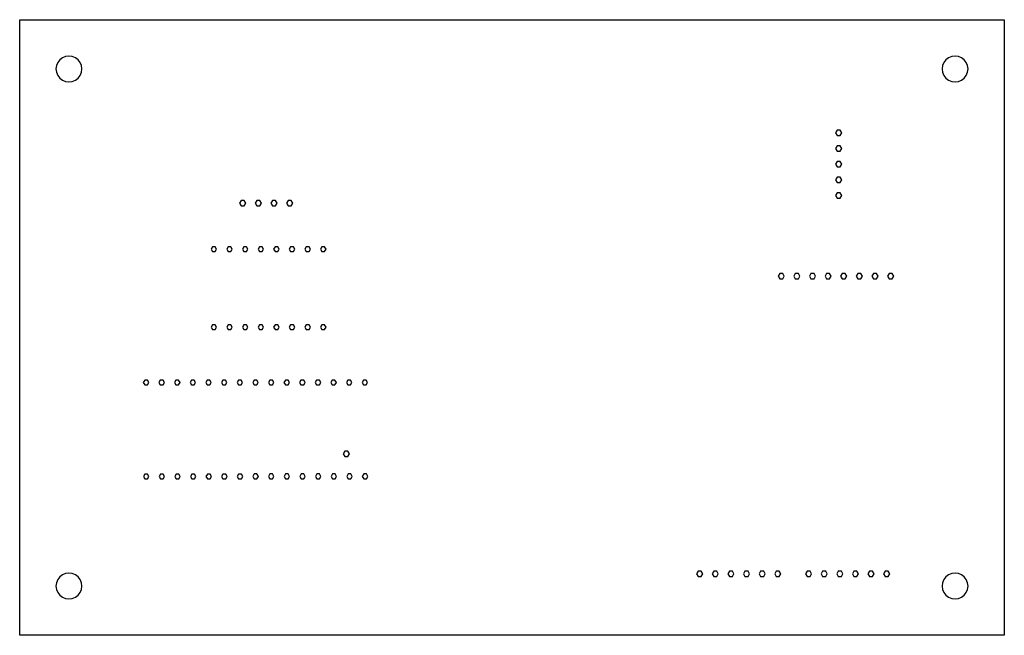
# Model space of a CAD drawing. Extents: x -1 to 244, y -174 to 85.
# Tile 1 of 2: x 73 to 244, y -174 to -68. Entities that reach past the tile are written whole.
import ezdxf

# ---------------------------------------------------------------- set-up
doc = ezdxf.new("R2010")
doc.units = 0

msp = doc.modelspace()

# ---------------------------------------------------------------- linework, layer by layer
for p, q in [((73.0667, -174.313), (73.0667, -67.6466)), ((73.0667, -67.6466), (243.733, -67.6466)), ((243.733, -67.6466), (243.733, -174.313)), ((79.660003, -75.0599), (79.437439, -75.595444)), ((80.012516, -74.599381), (79.660003, -75.0599)), ((80.4799, -74.240003), (80.012516, -74.599381)), ((81.024823, -74.014926), (80.4799, -74.240003)), ((81.5999, -73.9399), (81.024823, -74.014926)), ((82.174977, -74.014926), (81.5999, -73.9399)), ((82.7199, -74.240003), (82.174977, -74.014926)), ((83.187284, -74.599381), (82.7199, -74.240003)), ((83.539797, -75.0599), (83.187284, -74.599381)), ((83.762361, -75.595444), (83.539797, -75.0599)), ((233.260103, -75.0599), (233.037539, -75.595444)), ((233.612616, -74.599381), (233.260103, -75.0599)), ((234.08, -74.240003), (233.612616, -74.599381)), ((234.624923, -74.014926), (234.08, -74.240003)), ((235.2, -73.9399), (234.624923, -74.014926)), ((235.775077, -74.014926), (235.2, -73.9399)), ((236.32, -74.240003), (235.775077, -74.014926)), ((236.787384, -74.599381), (236.32, -74.240003)), ((237.139897, -75.0599), (236.787384, -74.599381)), ((237.362461, -75.595444), (237.139897, -75.0599)), ((79.437439, -75.595444), (79.3599, -76.1799)), ((79.3599, -76.1799), (79.437439, -76.764356)), ((79.437439, -76.764356), (79.660003, -77.2999)), ((83.539797, -77.2999), (83.762361, -76.764356)), ((83.8399, -76.1799), (83.762361, -75.595444)), ((83.762361, -76.764356), (83.8399, -76.1799)), ((83.8399, -76.1799), (83.8399, -76.1799)), ((233.037539, -75.595444), (232.96, -76.1799)), ((232.96, -76.1799), (233.037539, -76.764356)), ((233.037539, -76.764356), (233.260103, -77.2999)), ((237.139897, -77.2999), (237.362461, -76.764356)), ((237.44, -76.1799), (237.362461, -75.595444)), ((237.362461, -76.764356), (237.44, -76.1799)), ((237.44, -76.1799), (237.44, -76.1799)), ((79.660003, -77.2999), (80.012516, -77.760419)), ((80.012516, -77.760419), (80.4799, -78.119797)), ((80.4799, -78.119797), (81.024823, -78.344874)), ((81.024823, -78.344874), (81.5999, -78.4199)), ((81.5999, -78.4199), (82.174977, -78.344874)), ((82.174977, -78.344874), (82.7199, -78.119797)), ((82.7199, -78.119797), (83.187284, -77.760419)), ((83.187284, -77.760419), (83.539797, -77.2999)), ((233.260103, -77.2999), (233.612616, -77.760419)), ((233.612616, -77.760419), (234.08, -78.119797)), ((234.08, -78.119797), (234.624923, -78.344875)), ((234.624923, -78.344875), (235.2, -78.4199)), ((235.2, -78.4199), (235.775077, -78.344875)), ((235.775077, -78.344875), (236.32, -78.119797)), ((236.32, -78.119797), (236.787384, -77.760419)), ((236.787384, -77.760419), (237.139897, -77.2999)), ((214.745999, -86.80722), (214.479332, -87.2691)), ((215.279332, -86.80722), (214.745999, -86.80722)), ((215.546, -87.2691), (215.279332, -86.80722)), ((214.479332, -87.2691), (214.746, -87.73098)), ((214.746, -87.73098), (215.279333, -87.73098)), ((215.279333, -87.73098), (215.545999, -87.2691)), ((215.545999, -87.2691), (215.546, -87.2691)), ((214.745999, -89.51652), (214.479332, -89.9784)), ((214.479332, -89.9784), (214.746, -90.44028)), ((215.279332, -89.51652), (214.745999, -89.51652)), ((214.746, -90.44028), (215.279333, -90.44028)), ((215.546, -89.9784), (215.279332, -89.51652)), ((215.279333, -90.44028), (215.545999, -89.9784)), ((215.545999, -89.9784), (215.546, -89.9784)), ((214.745999, -92.22582), (214.479332, -92.6877)), ((214.479332, -92.6877), (214.746, -93.14958)), ((215.279332, -92.22582), (214.745999, -92.22582)), ((214.746, -93.14958), (215.279333, -93.14958)), ((215.546, -92.6877), (215.279332, -92.22582)), ((215.279333, -93.14958), (215.545999, -92.6877)), ((215.545999, -92.6877), (215.546, -92.6877)), ((214.745999, -94.93522), (214.479332, -95.3971)), ((214.479332, -95.3971), (214.746, -95.85898)), ((215.279332, -94.93522), (214.745999, -94.93522)), ((215.546, -95.3971), (215.279332, -94.93522)), ((215.279333, -95.85898), (215.545999, -95.3971)), ((215.545999, -95.3971), (215.546, -95.3971)), ((214.746, -95.85898), (215.279333, -95.85898)), ((111.454999, -98.95032), (111.188332, -99.4122)), ((111.988332, -98.95032), (111.454999, -98.95032)), ((112.255, -99.4122), (111.988332, -98.95032)), ((114.163487, -98.94883), (113.89734, -99.4122)), ((114.697853, -98.94883), (114.163487, -98.94883)), ((114.964, -99.4122), (114.697853, -98.94883)), ((116.873999, -98.95032), (116.607332, -99.4122)), ((117.407332, -98.95032), (116.873999, -98.95032)), ((117.674, -99.4122), (117.407332, -98.95032)), ((119.582998, -98.95032), (119.316332, -99.4122)), ((120.116331, -98.95032), (119.582998, -98.95032)), ((120.383, -99.4122), (120.116331, -98.95032)), ((214.745999, -97.64452), (214.479332, -98.1064)), ((214.479332, -98.1064), (214.746, -98.56828)), ((215.279332, -97.64452), (214.745999, -97.64452)), ((214.746, -98.56828), (215.279333, -98.56828)), ((215.546, -98.1064), (215.279332, -97.64452)), ((215.279333, -98.56828), (215.545999, -98.1064)), ((215.545999, -98.1064), (215.546, -98.1064)), ((111.188332, -99.4122), (111.454999, -99.87408)), ((111.454999, -99.87408), (111.988332, -99.87408)), ((111.988332, -99.87408), (112.254999, -99.4122)), ((112.254999, -99.4122), (112.255, -99.4122)), ((113.89734, -99.4122), (114.163487, -99.87557)), ((114.163487, -99.87557), (114.697853, -99.87557)), ((114.697853, -99.87557), (114.964, -99.4122)), ((114.964, -99.4122), (114.964, -99.4122)), ((116.607332, -99.4122), (116.874, -99.87408)), ((116.874, -99.87408), (117.407333, -99.87408)), ((117.407333, -99.87408), (117.673999, -99.4122)), ((117.673999, -99.4122), (117.674, -99.4122)), ((119.316332, -99.4122), (119.582999, -99.87408)), ((119.582999, -99.87408), (120.116332, -99.87408)), ((120.116332, -99.87408), (120.382999, -99.4122)), ((120.382999, -99.4122), (120.383, -99.4122)), ((106.483799, -106.978388), (106.246731, -107.389)), ((106.246731, -107.389), (106.483799, -107.799612)), ((106.957932, -106.978388), (106.483799, -106.978388)), ((107.195, -107.389), (106.957932, -106.978388)), ((106.957933, -107.799612), (107.195, -107.389)), ((107.195, -107.389), (107.195, -107.389)), ((109.1928, -106.978389), (108.955734, -107.389)), ((108.955734, -107.389), (109.1928, -107.799611)), ((109.666933, -106.978389), (109.1928, -106.978389)), ((109.904, -107.389), (109.666933, -106.978389)), ((109.666933, -107.799611), (109.904, -107.389)), ((109.904, -107.389), (109.904, -107.389)), ((111.9028, -106.978389), (111.665734, -107.389)), ((111.665734, -107.389), (111.9028, -107.799611)), ((112.376933, -106.978389), (111.9028, -106.978389)), ((112.614, -107.389), (112.376933, -106.978389)), ((112.376933, -107.799611), (112.614, -107.389)), ((112.614, -107.389), (112.614, -107.389)), ((114.6118, -106.978389), (114.374734, -107.389)), ((114.374734, -107.389), (114.6118, -107.799611)), ((115.085933, -106.978389), (114.6118, -106.978389)), ((115.323, -107.389), (115.085933, -106.978389)), ((115.085933, -107.799611), (115.323, -107.389)), ((115.323, -107.389), (115.323, -107.389)), ((117.3208, -106.978389), (117.083734, -107.389)), ((117.083734, -107.389), (117.3208, -107.799611)), ((117.794933, -106.978389), (117.3208, -106.978389)), ((118.032, -107.389), (117.794933, -106.978389)), ((117.794933, -107.799611), (118.032, -107.389)), ((118.032, -107.389), (118.032, -107.389)), ((120.0308, -106.978389), (119.793734, -107.389)), ((119.793734, -107.389), (120.0308, -107.799611)), ((120.504933, -106.978389), (120.0308, -106.978389)), ((120.742, -107.389), (120.504933, -106.978389)), ((120.504933, -107.799611), (120.742, -107.389)), ((120.742, -107.389), (120.742, -107.389)), ((122.7398, -106.978389), (122.502734, -107.389)), ((122.502734, -107.389), (122.7398, -107.799611)), ((123.213933, -106.978389), (122.7398, -106.978389)), ((123.451, -107.389), (123.213933, -106.978389)), ((123.213933, -107.799611), (123.451, -107.389)), ((123.451, -107.389), (123.451, -107.389)), ((125.4488, -106.978389), (125.211734, -107.389)), ((125.211734, -107.389), (125.4488, -107.799611)), ((125.922933, -106.978389), (125.4488, -106.978389)), ((126.16, -107.389), (125.922933, -106.978389)), ((125.922933, -107.799611), (126.16, -107.389)), ((126.16, -107.389), (126.16, -107.389)), ((106.483799, -107.799612), (106.957933, -107.799612)), ((109.1928, -107.799611), (109.666933, -107.799611)), ((111.9028, -107.799611), (112.376933, -107.799611)), ((114.6118, -107.799611), (115.085933, -107.799611)), ((117.3208, -107.799611), (117.794933, -107.799611)), ((120.0308, -107.799611), (120.504933, -107.799611)), ((122.7398, -107.799611), (123.213933, -107.799611)), ((125.4488, -107.799611), (125.922933, -107.799611)), ((204.796999, -111.64312), (204.530332, -112.105)), ((204.530332, -112.105), (204.797, -112.56688)), ((205.330332, -111.64312), (204.796999, -111.64312)), ((204.797, -112.56688), (205.330333, -112.56688)), ((205.597, -112.105), (205.330332, -111.64312)), ((205.330333, -112.56688), (205.596999, -112.105)), ((205.596999, -112.105), (205.597, -112.105)), ((207.506487, -111.64163), (207.24034, -112.105)), ((207.24034, -112.105), (207.506487, -112.56837)), ((208.040853, -111.64163), (207.506487, -111.64163)), ((207.506487, -112.56837), (208.040853, -112.56837)), ((208.307, -112.105), (208.040853, -111.64163)), ((208.040853, -112.56837), (208.307, -112.105)), ((208.307, -112.105), (208.307, -112.105)), ((210.215998, -111.64312), (209.949332, -112.105)), ((209.949332, -112.105), (210.216, -112.56688)), ((210.749332, -111.64312), (210.215998, -111.64312)), ((210.216, -112.56688), (210.749333, -112.56688)), ((211.016, -112.105), (210.749332, -111.64312)), ((210.749333, -112.56688), (211.015999, -112.105)), ((211.015999, -112.105), (211.016, -112.105)), ((212.924999, -111.64312), (212.658332, -112.105)), ((212.658332, -112.105), (212.925, -112.56688)), ((213.458332, -111.64312), (212.924999, -111.64312)), ((212.925, -112.56688), (213.458333, -112.56688)), ((213.725, -112.105), (213.458332, -111.64312)), ((213.458333, -112.56688), (213.724999, -112.105)), ((213.724999, -112.105), (213.725, -112.105)), ((215.634487, -111.64163), (215.36834, -112.105)), ((215.36834, -112.105), (215.634487, -112.56837)), ((216.168853, -111.64163), (215.634487, -111.64163)), ((215.634487, -112.56837), (216.168853, -112.56837)), ((216.435, -112.105), (216.168853, -111.64163)), ((216.168853, -112.56837), (216.435, -112.105)), ((216.435, -112.105), (216.435, -112.105)), ((218.343999, -111.64312), (218.077332, -112.105)), ((218.077332, -112.105), (218.344, -112.56688)), ((218.877332, -111.64312), (218.343999, -111.64312)), ((218.344, -112.56688), (218.877333, -112.56688)), ((219.144, -112.105), (218.877332, -111.64312)), ((218.877333, -112.56688), (219.143999, -112.105)), ((219.143999, -112.105), (219.144, -112.105)), ((221.052999, -111.64312), (220.786332, -112.105)), ((220.786332, -112.105), (221.053, -112.56688)), ((221.586332, -111.64312), (221.052999, -111.64312)), ((221.053, -112.56688), (221.586333, -112.56688)), ((221.853, -112.105), (221.586332, -111.64312)), ((221.586333, -112.56688), (221.852999, -112.105)), ((221.852999, -112.105), (221.853, -112.105)), ((223.762487, -111.64163), (223.49634, -112.105)), ((223.49634, -112.105), (223.762487, -112.56837)), ((224.296853, -111.64163), (223.762487, -111.64163)), ((223.762487, -112.56837), (224.296853, -112.56837)), ((224.563, -112.105), (224.296853, -111.64163)), ((224.296853, -112.56837), (224.563, -112.105)), ((224.563, -112.105), (224.563, -112.105)), ((94.7293, -130.113389), (94.492234, -130.524)), ((94.492234, -130.524), (94.7293, -130.934611)), ((95.203433, -130.113389), (94.7293, -130.113389)), ((94.7293, -130.934611), (95.203433, -130.934611)), ((95.4405, -130.524), (95.203433, -130.113389)), ((95.203433, -130.934611), (95.4405, -130.524)), ((95.4405, -130.524), (95.4405, -130.524)), ((97.4386, -130.113389), (97.201534, -130.524)), ((97.201534, -130.524), (97.4386, -130.934611)), ((97.912733, -130.113389), (97.4386, -130.113389)), ((97.4386, -130.934611), (97.912733, -130.934611)), ((98.1498, -130.524), (97.912733, -130.113389)), ((97.912733, -130.934611), (98.1498, -130.524)), ((98.1498, -130.524), (98.1498, -130.524)), ((100.1478, -130.113389), (99.910734, -130.524)), ((99.910734, -130.524), (100.1478, -130.934611)), ((100.621933, -130.113389), (100.1478, -130.113389)), ((100.1478, -130.934611), (100.621933, -130.934611)), ((100.859, -130.524), (100.621933, -130.113389)), ((100.621933, -130.934611), (100.859, -130.524)), ((100.859, -130.524), (100.859, -130.524)), ((102.8568, -130.113389), (102.619734, -130.524)), ((102.619734, -130.524), (102.8568, -130.934611)), ((103.330933, -130.113389), (102.8568, -130.113389)), ((102.8568, -130.934611), (103.330933, -130.934611)), ((103.568, -130.524), (103.330933, -130.113389)), ((103.330933, -130.934611), (103.568, -130.524)), ((103.568, -130.524), (103.568, -130.524)), ((105.5668, -130.113389), (105.329734, -130.524)), ((105.329734, -130.524), (105.5668, -130.934611)), ((106.040933, -130.113389), (105.5668, -130.113389)), ((105.5668, -130.934611), (106.040933, -130.934611)), ((106.278, -130.524), (106.040933, -130.113389)), ((106.040933, -130.934611), (106.278, -130.524)), ((106.278, -130.524), (106.278, -130.524)), ((108.2758, -130.113389), (108.038734, -130.524)), ((108.038734, -130.524), (108.2758, -130.934611)), ((108.749933, -130.113389), (108.2758, -130.113389)), ((108.2758, -130.934611), (108.749933, -130.934611)), ((108.987, -130.524), (108.749933, -130.113389)), ((108.749933, -130.934611), (108.987, -130.524)), ((108.987, -130.524), (108.987, -130.524)), ((110.9848, -130.113389), (110.747734, -130.524)), ((110.747734, -130.524), (110.9848, -130.934611)), ((111.458934, -130.113389), (110.9848, -130.113389)), ((110.9848, -130.934611), (111.458934, -130.934611)), ((111.696, -130.524), (111.458934, -130.113389)), ((111.458934, -130.934611), (111.696, -130.524)), ((111.696, -130.524), (111.696, -130.524)), ((113.694799, -130.103388), (113.457732, -130.514)), ((113.457732, -130.514), (113.694799, -130.924612)), ((114.168933, -130.103388), (113.694799, -130.103388)), ((113.694799, -130.924612), (114.168933, -130.924612)), ((114.406, -130.514), (114.168933, -130.103388)), ((114.168933, -130.924612), (114.406, -130.514)), ((114.406, -130.514), (114.406, -130.514)), ((116.4038, -130.103389), (116.166734, -130.514)), ((116.166734, -130.514), (116.4038, -130.924611)), ((116.877933, -130.103389), (116.4038, -130.103389)), ((116.4038, -130.924611), (116.877933, -130.924611)), ((117.115, -130.514), (116.877933, -130.103389)), ((116.877933, -130.924611), (117.115, -130.514)), ((117.115, -130.514), (117.115, -130.514)), ((119.1128, -130.103389), (118.875734, -130.514)), ((118.875734, -130.514), (119.1128, -130.924611)), ((119.586933, -130.103389), (119.1128, -130.103389)), ((119.1128, -130.924611), (119.586933, -130.924611)), ((119.824, -130.514), (119.586933, -130.103389)), ((119.586933, -130.924611), (119.824, -130.514)), ((119.824, -130.514), (119.824, -130.514)), ((121.8228, -130.103389), (121.585734, -130.514)), ((121.585734, -130.514), (121.8228, -130.924611)), ((122.296933, -130.103389), (121.8228, -130.103389)), ((121.8228, -130.924611), (122.296933, -130.924611)), ((122.534, -130.514), (122.296933, -130.103389)), ((122.296933, -130.924611), (122.534, -130.514)), ((122.534, -130.514), (122.534, -130.514)), ((124.5318, -130.103389), (124.294734, -130.514)), ((124.294734, -130.514), (124.5318, -130.924611)), ((125.005933, -130.103389), (124.5318, -130.103389)), ((124.5318, -130.924611), (125.005933, -130.924611)), ((125.243, -130.514), (125.005933, -130.103389)), ((125.005933, -130.924611), (125.243, -130.514)), ((125.243, -130.514), (125.243, -130.514)), ((127.2408, -130.103389), (127.003734, -130.514)), ((127.003734, -130.514), (127.2408, -130.924611)), ((127.714933, -130.103389), (127.2408, -130.103389)), ((127.2408, -130.924611), (127.714933, -130.924611)), ((127.952, -130.514), (127.714933, -130.103389)), ((127.714933, -130.924611), (127.952, -130.514)), ((127.952, -130.514), (127.952, -130.514)), ((129.9508, -130.103389), (129.713734, -130.514)), ((129.713734, -130.514), (129.9508, -130.924611)), ((130.424934, -130.103389), (129.9508, -130.103389)), ((129.9508, -130.924611), (130.424933, -130.924611)), ((130.424933, -130.924611), (130.662, -130.514)), ((130.662, -130.514), (130.424934, -130.103389)), ((130.662, -130.514), (130.662, -130.514)), ((132.659801, -130.103389), (132.422734, -130.514)), ((132.422734, -130.514), (132.659801, -130.924611)), ((133.133934, -130.103389), (132.659801, -130.103389)), ((132.659801, -130.924611), (133.133934, -130.924611)), ((133.371, -130.514), (133.133934, -130.103389)), ((133.133934, -130.924611), (133.371, -130.514)), ((133.371, -130.514), (133.371, -130.514)), ((129.411999, -142.43012), (129.145332, -142.892)), ((129.145332, -142.892), (129.412, -143.35388)), ((129.945332, -142.43012), (129.411999, -142.43012)), ((129.412, -143.35388), (129.945333, -143.35388)), ((130.212, -142.892), (129.945332, -142.43012)), ((129.945333, -143.35388), (130.211999, -142.892)), ((130.211999, -142.892), (130.212, -142.892)), ((94.7589, -146.369389), (94.521834, -146.78)), ((95.233033, -146.369389), (94.7589, -146.369389)), ((95.4701, -146.78), (95.233033, -146.369389)), ((97.4682, -146.369389), (97.231134, -146.78)), ((97.942334, -146.369389), (97.4682, -146.369389)), ((98.1794, -146.78), (97.942334, -146.369389)), ((100.1778, -146.369389), (99.940734, -146.78)), ((100.651933, -146.369389), (100.1778, -146.369389)), ((100.889, -146.78), (100.651933, -146.369389)), ((102.8868, -146.369389), (102.649734, -146.78)), ((103.360933, -146.369389), (102.8868, -146.369389)), ((103.598, -146.78), (103.360933, -146.369389)), ((105.5958, -146.369389), (105.358734, -146.78)), ((106.069933, -146.369389), (105.5958, -146.369389)), ((106.307, -146.78), (106.069933, -146.369389)), ((108.3058, -146.369389), (108.068734, -146.78)), ((108.779933, -146.369389), (108.3058, -146.369389)), ((109.017, -146.78), (108.779933, -146.369389)), ((111.0148, -146.369389), (110.777734, -146.78)), ((111.488934, -146.369389), (111.0148, -146.369389)), ((111.726, -146.78), (111.488934, -146.369389)), ((113.723799, -146.359388), (113.486732, -146.77)), ((113.486732, -146.77), (113.723799, -147.180612)), ((114.197933, -146.359388), (113.723799, -146.359388)), ((114.435, -146.77), (114.197933, -146.359388)), ((114.197933, -147.180612), (114.435, -146.77)), ((114.435, -146.77), (114.435, -146.77)), ((116.4338, -146.359389), (116.196734, -146.77)), ((116.196734, -146.77), (116.4338, -147.180611)), ((116.907933, -146.359389), (116.4338, -146.359389)), ((117.145, -146.77), (116.907933, -146.359389)), ((116.907933, -147.180611), (117.145, -146.77)), ((117.145, -146.77), (117.145, -146.77)), ((119.1428, -146.359389), (118.905734, -146.77)), ((118.905734, -146.77), (119.1428, -147.180611)), ((119.616933, -146.359389), (119.1428, -146.359389)), ((119.854, -146.77), (119.616933, -146.359389)), ((119.616933, -147.180611), (119.854, -146.77)), ((119.854, -146.77), (119.854, -146.77)), ((121.8518, -146.359389), (121.614734, -146.77)), ((121.614734, -146.77), (121.8518, -147.180611)), ((122.325933, -146.359389), (121.8518, -146.359389)), ((122.563, -146.77), (122.325933, -146.359389)), ((122.325933, -147.180611), (122.563, -146.77)), ((122.563, -146.77), (122.563, -146.77)), ((124.5618, -146.359389), (124.324734, -146.77)), ((124.324734, -146.77), (124.5618, -147.180611)), ((125.035933, -146.359389), (124.5618, -146.359389)), ((125.273, -146.77), (125.035933, -146.359389)), ((125.035933, -147.180611), (125.273, -146.77)), ((125.273, -146.77), (125.273, -146.77)), ((127.2708, -146.359389), (127.033734, -146.77)), ((127.033734, -146.77), (127.2708, -147.180611)), ((127.744933, -146.359389), (127.2708, -146.359389)), ((127.982, -146.77), (127.744933, -146.359389)), ((127.744933, -147.180611), (127.982, -146.77)), ((127.982, -146.77), (127.982, -146.77)), ((129.9798, -146.359389), (129.742734, -146.77)), ((129.742734, -146.77), (129.9798, -147.180611)), ((130.453934, -146.359389), (129.9798, -146.359389)), ((130.453933, -147.180611), (130.691, -146.77)), ((130.691, -146.77), (130.453934, -146.359389)), ((130.691, -146.77), (130.691, -146.77)), ((132.689801, -146.359389), (132.452734, -146.77)), ((132.452734, -146.77), (132.689801, -147.180611)), ((133.163934, -146.359389), (132.689801, -146.359389)), ((133.401, -146.77), (133.163934, -146.359389)), ((133.163934, -147.180611), (133.401, -146.77)), ((133.401, -146.77), (133.401, -146.77)), ((94.521834, -146.78), (94.7589, -147.190611)), ((94.7589, -147.190611), (95.233033, -147.190611)), ((95.233033, -147.190611), (95.4701, -146.78)), ((95.4701, -146.78), (95.4701, -146.78)), ((97.231134, -146.78), (97.4682, -147.190611)), ((97.4682, -147.190611), (97.942334, -147.190611)), ((97.942334, -147.190611), (98.1794, -146.78)), ((98.1794, -146.78), (98.1794, -146.78)), ((99.940734, -146.78), (100.1778, -147.190611)), ((100.1778, -147.190611), (100.651933, -147.190611)), ((100.651933, -147.190611), (100.889, -146.78)), ((100.889, -146.78), (100.889, -146.78)), ((102.649734, -146.78), (102.8868, -147.190611)), ((102.8868, -147.190611), (103.360933, -147.190611)), ((103.360933, -147.190611), (103.598, -146.78)), ((103.598, -146.78), (103.598, -146.78)), ((105.358734, -146.78), (105.5958, -147.190611)), ((105.5958, -147.190611), (106.069933, -147.190611)), ((106.069933, -147.190611), (106.307, -146.78)), ((106.307, -146.78), (106.307, -146.78)), ((108.068734, -146.78), (108.3058, -147.190611)), ((108.3058, -147.190611), (108.779933, -147.190611)), ((108.779933, -147.190611), (109.017, -146.78)), ((109.017, -146.78), (109.017, -146.78)), ((110.777734, -146.78), (111.0148, -147.190611)), ((111.0148, -147.190611), (111.488934, -147.190611)), ((111.488934, -147.190611), (111.726, -146.78)), ((111.726, -146.78), (111.726, -146.78)), ((113.723799, -147.180612), (114.197933, -147.180612)), ((116.4338, -147.180611), (116.907933, -147.180611)), ((119.1428, -147.180611), (119.616933, -147.180611)), ((121.8518, -147.180611), (122.325933, -147.180611)), ((124.5618, -147.180611), (125.035933, -147.180611)), ((127.2708, -147.180611), (127.744933, -147.180611)), ((129.9798, -147.180611), (130.453933, -147.180611)), ((132.689801, -147.180611), (133.163934, -147.180611)), ((81.024823, -163.615026), (80.4799, -163.840103)), ((81.5999, -163.54), (81.024823, -163.615026)), ((82.174977, -163.615026), (81.5999, -163.54)), ((82.7199, -163.840103), (82.174977, -163.615026)), ((190.652999, -163.21012), (190.386332, -163.672)), ((190.386332, -163.672), (190.653, -164.13388)), ((191.186332, -163.21012), (190.652999, -163.21012)), ((191.453, -163.672), (191.186332, -163.21012)), ((191.186333, -164.13388), (191.452999, -163.672)), ((191.452999, -163.672), (191.453, -163.672)), ((193.362999, -163.21012), (193.096332, -163.672)), ((193.096332, -163.672), (193.363, -164.13388)), ((193.896332, -163.21012), (193.362999, -163.21012)), ((194.163, -163.672), (193.896332, -163.21012)), ((193.896333, -164.13388), (194.162999, -163.672)), ((194.162999, -163.672), (194.163, -163.672)), ((196.071487, -163.20863), (195.80534, -163.672)), ((195.80534, -163.672), (196.071487, -164.13537)), ((196.605853, -163.20863), (196.071487, -163.20863)), ((196.872, -163.672), (196.605853, -163.20863)), ((196.605853, -164.13537), (196.872, -163.672)), ((196.872, -163.672), (196.872, -163.672)), ((198.780999, -163.21012), (198.514332, -163.672)), ((198.514332, -163.672), (198.780999, -164.13388)), ((199.314332, -163.21012), (198.780999, -163.21012)), ((199.581, -163.672), (199.314332, -163.21012)), ((199.314332, -164.13388), (199.580999, -163.672)), ((199.580999, -163.672), (199.581, -163.672)), ((201.490999, -163.21012), (201.224332, -163.672)), ((201.224332, -163.672), (201.491, -164.13388)), ((202.024332, -163.21012), (201.490999, -163.21012)), ((202.291, -163.672), (202.024332, -163.21012)), ((202.024333, -164.13388), (202.290999, -163.672)), ((202.290999, -163.672), (202.291, -163.672)), ((204.199999, -163.21012), (203.933332, -163.672)), ((203.933332, -163.672), (204.199999, -164.13388)), ((204.733332, -163.21012), (204.199999, -163.21012)), ((205, -163.672), (204.733332, -163.21012)), ((204.733332, -164.13388), (204.999999, -163.672)), ((204.999999, -163.672), (205, -163.672)), ((209.535999, -163.21012), (209.269332, -163.672)), ((209.269332, -163.672), (209.536, -164.13388)), ((210.069332, -163.21012), (209.535999, -163.21012)), ((210.336, -163.672), (210.069332, -163.21012)), ((210.069333, -164.13388), (210.335999, -163.672)), ((210.335999, -163.672), (210.336, -163.672)), ((212.244999, -163.21012), (211.978332, -163.672)), ((211.978332, -163.672), (212.244999, -164.13388)), ((212.778332, -163.21012), (212.244999, -163.21012)), ((213.045, -163.672), (212.778332, -163.21012)), ((212.778333, -164.13388), (213.044999, -163.672)), ((213.044999, -163.672), (213.045, -163.672)), ((214.954999, -163.21012), (214.688332, -163.672)), ((214.688332, -163.672), (214.955, -164.13388)), ((215.488332, -163.21012), (214.954999, -163.21012)), ((215.755, -163.672), (215.488332, -163.21012)), ((215.488333, -164.13388), (215.754999, -163.672)), ((215.754999, -163.672), (215.755, -163.672)), ((217.663998, -163.21012), (217.397332, -163.672)), ((217.397332, -163.672), (217.664, -164.13388)), ((218.197331, -163.21012), (217.663998, -163.21012)), ((218.464, -163.672), (218.197331, -163.21012)), ((218.197333, -164.13388), (218.463999, -163.672)), ((218.463999, -163.672), (218.464, -163.672)), ((220.372487, -163.20863), (220.10634, -163.672)), ((220.10634, -163.672), (220.372487, -164.13537)), ((220.906853, -163.20863), (220.372487, -163.20863)), ((221.173, -163.672), (220.906853, -163.20863)), ((220.906853, -164.13537), (221.173, -163.672)), ((221.173, -163.672), (221.173, -163.672)), ((223.082999, -163.21012), (222.816332, -163.672)), ((222.816332, -163.672), (223.083, -164.13388)), ((223.616332, -163.21012), (223.082999, -163.21012)), ((223.883, -163.672), (223.616332, -163.21012)), ((223.616333, -164.13388), (223.882999, -163.672)), ((223.882999, -163.672), (223.883, -163.672)), ((234.624923, -163.615026), (234.08, -163.840103)), ((235.2, -163.54), (234.624923, -163.615026)), ((235.775077, -163.615026), (235.2, -163.54)), ((236.32, -163.840103), (235.775077, -163.615026)), ((79.437439, -165.195544), (79.3599, -165.78)), ((79.660003, -164.66), (79.437439, -165.195544)), ((80.012516, -164.199481), (79.660003, -164.66)), ((80.4799, -163.840103), (80.012516, -164.199481)), ((83.187284, -164.199481), (82.7199, -163.840103)), ((83.539797, -164.66), (83.187284, -164.199481)), ((83.762361, -165.195544), (83.539797, -164.66)), ((83.8399, -165.78), (83.762361, -165.195544)), ((190.653, -164.13388), (191.186333, -164.13388)), ((193.363, -164.13388), (193.896333, -164.13388)), ((196.071487, -164.13537), (196.605853, -164.13537)), ((198.780999, -164.13388), (199.314332, -164.13388)), ((201.491, -164.13388), (202.024333, -164.13388)), ((204.199999, -164.13388), (204.733332, -164.13388)), ((209.536, -164.13388), (210.069333, -164.13388)), ((212.244999, -164.13388), (212.778333, -164.13388)), ((214.955, -164.13388), (215.488333, -164.13388)), ((217.664, -164.13388), (218.197333, -164.13388)), ((220.372487, -164.13537), (220.906853, -164.13537)), ((223.083, -164.13388), (223.616333, -164.13388)), ((233.037539, -165.195544), (232.96, -165.78)), ((233.260103, -164.66), (233.037539, -165.195544)), ((233.612616, -164.199481), (233.260103, -164.66)), ((234.08, -163.840103), (233.612616, -164.199481)), ((236.787384, -164.199481), (236.32, -163.840103)), ((237.139897, -164.66), (236.787384, -164.199481)), ((237.362461, -165.195544), (237.139897, -164.66)), ((237.44, -165.78), (237.362461, -165.195544)), ((79.3599, -165.78), (79.437439, -166.364456)), ((79.437439, -166.364456), (79.660003, -166.9)), ((79.660003, -166.9), (80.012516, -167.360519)), ((83.187284, -167.360519), (83.539797, -166.9)), ((83.539797, -166.9), (83.762361, -166.364456)), ((83.762361, -166.364456), (83.8399, -165.78)), ((83.8399, -165.78), (83.8399, -165.78)), ((232.96, -165.78), (233.037539, -166.364456)), ((233.037539, -166.364456), (233.260103, -166.9)), ((233.260103, -166.9), (233.612616, -167.360519)), ((236.787384, -167.360519), (237.139897, -166.9)), ((237.139897, -166.9), (237.362461, -166.364456)), ((237.362461, -166.364456), (237.44, -165.78)), ((237.44, -165.78), (237.44, -165.78)), ((80.012516, -167.360519), (80.4799, -167.719897)), ((80.4799, -167.719897), (81.024823, -167.944974)), ((81.024823, -167.944974), (81.5999, -168.02)), ((81.5999, -168.02), (82.174977, -167.944974)), ((82.174977, -167.944974), (82.7199, -167.719897)), ((82.7199, -167.719897), (83.187284, -167.360519)), ((233.612616, -167.360519), (234.08, -167.719897)), ((234.08, -167.719897), (234.624923, -167.944975)), ((234.624923, -167.944975), (235.2, -168.02)), ((235.2, -168.02), (235.775077, -167.944975)), ((235.775077, -167.944975), (236.32, -167.719897)), ((236.32, -167.719897), (236.787384, -167.360519)), ((243.733, -174.313), (73.0667, -174.313))]:
    msp.add_line(p, q)
at = {"layer": 'Layer 1'}
for p, q in [((106.483799, -120.525388), (106.246731, -120.936)), ((106.246731, -120.936), (106.483799, -121.346612)), ((106.957932, -120.525388), (106.483799, -120.525388)), ((107.195, -120.936), (106.957932, -120.525388)), ((106.957933, -121.346612), (107.195, -120.936)), ((107.195, -120.936), (107.195, -120.936)), ((109.1928, -120.525389), (108.955734, -120.936)), ((108.955734, -120.936), (109.1928, -121.346611)), ((109.666933, -120.525389), (109.1928, -120.525389)), ((109.904, -120.936), (109.666933, -120.525389)), ((109.666933, -121.346611), (109.904, -120.936)), ((109.904, -120.936), (109.904, -120.936)), ((111.9028, -120.525389), (111.665734, -120.936)), ((111.665734, -120.936), (111.9028, -121.346611)), ((112.376933, -120.525389), (111.9028, -120.525389)), ((112.614, -120.936), (112.376933, -120.525389)), ((112.376933, -121.346611), (112.614, -120.936)), ((112.614, -120.936), (112.614, -120.936)), ((114.6118, -120.525389), (114.374734, -120.936)), ((114.374734, -120.936), (114.6118, -121.346611)), ((115.085933, -120.525389), (114.6118, -120.525389)), ((115.323, -120.936), (115.085933, -120.525389)), ((115.085933, -121.346611), (115.323, -120.936)), ((115.323, -120.936), (115.323, -120.936)), ((117.3208, -120.525389), (117.083734, -120.936)), ((117.083734, -120.936), (117.3208, -121.346611)), ((117.794933, -120.525389), (117.3208, -120.525389)), ((118.032, -120.936), (117.794933, -120.525389)), ((117.794933, -121.346611), (118.032, -120.936)), ((118.032, -120.936), (118.032, -120.936)), ((120.0308, -120.525389), (119.793734, -120.936)), ((119.793734, -120.936), (120.0308, -121.346611)), ((120.504933, -120.525389), (120.0308, -120.525389)), ((120.742, -120.936), (120.504933, -120.525389)), ((120.504933, -121.346611), (120.742, -120.936)), ((120.742, -120.936), (120.742, -120.936)), ((122.7398, -120.525389), (122.502734, -120.936)), ((122.502734, -120.936), (122.7398, -121.346611)), ((123.213933, -120.525389), (122.7398, -120.525389)), ((123.451, -120.936), (123.213933, -120.525389)), ((123.213933, -121.346611), (123.451, -120.936)), ((123.451, -120.936), (123.451, -120.936)), ((125.4488, -120.525389), (125.211734, -120.936)), ((125.211734, -120.936), (125.4488, -121.346611)), ((125.922933, -120.525389), (125.4488, -120.525389)), ((126.16, -120.936), (125.922933, -120.525389)), ((125.922933, -121.346611), (126.16, -120.936)), ((126.16, -120.936), (126.16, -120.936)), ((106.483799, -121.346612), (106.957933, -121.346612)), ((109.1928, -121.346611), (109.666933, -121.346611)), ((111.9028, -121.346611), (112.376933, -121.346611)), ((114.6118, -121.346611), (115.085933, -121.346611)), ((117.3208, -121.346611), (117.794933, -121.346611)), ((120.0308, -121.346611), (120.504933, -121.346611)), ((122.7398, -121.346611), (123.213933, -121.346611)), ((125.4488, -121.346611), (125.922933, -121.346611))]:
    msp.add_line(p, q, dxfattribs=at)

doc.saveas('drawing.dxf')
